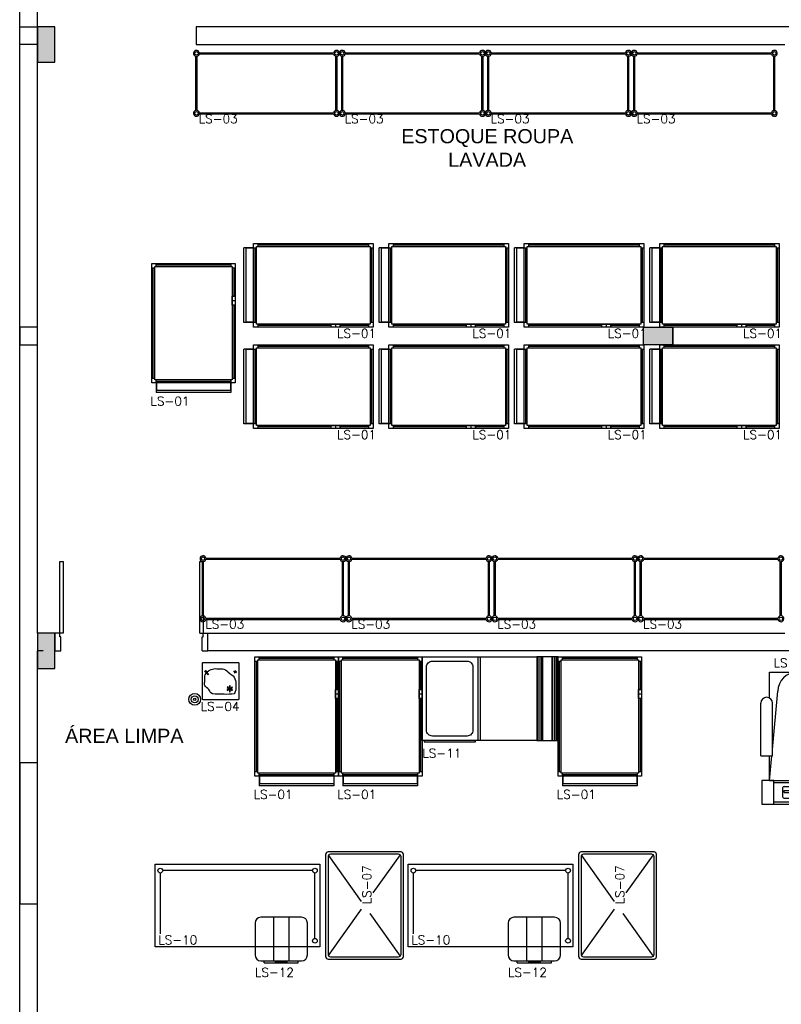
# Model space of a CAD drawing. Extents: x -13.5 to 60.2, y -0.1 to 41.9.
# Tile 42 of 57: x 15.2 to 21.7, y 20.9 to 29.3. Entities that reach past the tile are written whole.
import ezdxf

# ---------------------------------------------------------------- set-up
doc = ezdxf.new("R2010")
doc.units = 0
doc.header["$MEASUREMENT"] = 0
doc.layers.add('PAREDES', color=8, linetype='Continuous')
doc.layers.add('TXT-AMB', color=4, linetype='Continuous')
doc.styles.add('20--4-0', font='romans.shx', dxfattribs={"height": 0.08})
doc.styles.add('Texto Ambiente 1-50', font='arial.ttf', dxfattribs={"height": 0.12})

# ---------------------------------------------------------------- blocks, each defined once
blk = doc.blocks.new('PORTA 120 DUPLA')
at = {"layer": 'PAREDES'}
for p, q in [((-96.8286, 44.0414), (-96.7786, 44.0414)), ((-96.7786, 44.0414), (-96.7786, 43.9214)), ((-95.5786, 44.0412), (-95.5786, 43.9212)), ((-95.5786, 44.0412), (-95.5286, 44.0412)), ((-96.7886, 43.9214), (-96.7886, 43.8914)), ((-96.7786, 43.9214), (-96.7886, 43.9214)), ((-95.5786, 43.9212), (-95.5686, 43.9212)), ((-95.5686, 43.9212), (-95.5686, 43.8912)), ((-96.7886, 43.8914), (-96.8286, 43.8914)), ((-96.7886, 43.8914), (-96.7886, 43.2814)), ((-96.7586, 43.8914), (-96.7886, 43.8914)), ((-96.7586, 43.2814), (-96.7586, 43.8914)), ((-95.5986, 43.8912), (-95.5986, 43.2812)), ((-95.5986, 43.8912), (-95.5686, 43.8912)), ((-95.5686, 43.2812), (-95.5686, 43.8912)), ((-95.5686, 43.8912), (-95.5286, 43.8912)), ((-96.7886, 43.2814), (-96.7586, 43.2814)), ((-95.5986, 43.2812), (-95.5686, 43.2812))]:
    blk.add_line(p, q, dxfattribs=at)
blk = doc.blocks.new('LS-01')
at = {"layer": 'PAREDES'}
for p, q in [((-156.2333, 63.4894), (-156.2333, 63.4069)), ((-156.2308, 63.4894), (-156.2308, 63.426)), ((-155.6015, 63.4894), (-155.6015, 63.426)), ((-155.599, 63.4894), (-155.599, 63.4069)), ((-155.599, 63.426), (-156.2333, 63.426)), ((-155.599, 63.4069), (-156.2333, 63.4069))]:
    blk.add_line(p, q, dxfattribs=at)
for points in [[(-156.2714, 64.4663), (-156.246, 64.4663), (-156.246, 64.479), (-156.2333, 64.479), (-156.2333, 64.5044)], [(-155.5863, 64.479), (-155.5863, 63.5148), (-156.246, 63.5148), (-156.246, 64.479), (-155.5863, 64.479)], [(-156.2333, 64.4917), (-155.599, 64.4917)], [(-155.599, 64.5044), (-155.599, 64.479), (-155.5863, 64.479), (-155.5863, 64.4663), (-155.5609, 64.4663)], [(-156.2587, 63.5275), (-156.2587, 64.4663)], [(-155.5736, 64.4663), (-155.5736, 64.2253)], [(-155.5609, 64.2253), (-155.5863, 64.2253)], [(-155.5609, 64.1491), (-155.5863, 64.1491), (-155.5863, 64.2253), (-155.5609, 64.2253), (-155.5609, 64.1491)], [(-155.5609, 64.1872), (-155.5863, 64.1872), (-155.5863, 64.1872)], [(-155.5609, 64.1491), (-155.5863, 64.1491)], [(-155.5736, 64.1491), (-155.5736, 63.5275)], [(-156.2333, 63.4894), (-156.2333, 63.5148), (-156.246, 63.5148), (-156.246, 63.5275), (-156.2714, 63.5275)], [(-155.599, 63.5021), (-156.2333, 63.5021)], [(-155.5609, 63.5275), (-155.5863, 63.5275), (-155.5863, 63.5148), (-155.599, 63.5148), (-155.599, 63.4894)]]:
    blk.add_lwpolyline(points, dxfattribs=at)
blk.add_lwpolyline([(-156.2714, 63.4894), (-156.2714, 64.5044), (-155.5609, 64.5044), (-155.5609, 63.4894)], close=True, dxfattribs=at)
at = {"layer": 'PAREDES', "style": '20--4-0'}
blk.add_text('LS-01', height=0.075, dxfattribs=at).set_placement((-156.2817, 63.2977))
blk = doc.blocks.new('LS-24')
for p, q in [((-153.9977, 59.9637), (-153.5353, 59.9637)), ((-153.9977, 59.7438), (-153.9977, 59.9637)), ((-153.5353, 59.0437), (-153.5353, 59.9637)), ((-153.9733, 59.309), (-153.9277, 59.8025)), ((-153.5353, 59.0437), (-153.6053, 59.8025)), ((-154.0732, 59.2542), (-154.0732, 59.7009)), ((-153.9733, 59.2542), (-153.9733, 59.7009)), ((-154.0732, 59.2542), (-153.9733, 59.2542)), ((-153.9977, 59.0437), (-153.9783, 59.2542)), ((-153.9977, 59.0437), (-153.9977, 59.2542)), ((-153.9977, 59.0437), (-153.5353, 59.0437)), ((-153.5353, 58.8437), (-153.5353, 59.0437)), ((-153.8845, 58.9039), (-153.8845, 58.9839)), ((-153.8745, 58.9939), (-153.7762, 58.9939)), ((-153.8745, 58.9439), (-153.8745, 58.9589)), ((-153.8745, 58.9589), (-153.7838, 58.9589)), ((-153.7838, 58.9439), (-153.7838, 58.9589)), ((-153.8745, 58.9439), (-153.7838, 58.9439)), ((-153.8745, 58.8939), (-153.7762, 58.8939)), ((-153.7956, 58.942), (-153.7956, 58.92)), ((-153.7841, 58.942), (-153.7956, 58.942)), ((-153.7956, 58.92), (-153.7841, 58.92)), ((-153.7841, 58.92), (-153.7841, 58.942)), ((-153.9977, 58.8437), (-153.5353, 58.8437))]:
    blk.add_line(p, q)
blk.add_lwpolyline([(-154.0632, 58.8437), (-153.9625, 58.8437), (-153.9625, 59.0437), (-154.0632, 59.0437)], close=True)
blk.add_lwpolyline([(-153.9625, 58.8628), (-153.5634, 58.8628), (-153.5634, 59.0244), (-153.9625, 59.0244)])
for centre, radius, start, end in [((-153.7665, 59.8025), 0.1612, 360, 180), ((-154.0232, 59.7009), 0.05, 0, 180), ((-153.8745, 58.9839), 0.01, 90, 180), ((-153.8345, 58.7139), 0.286, 54.93342, 78.23638), ((-153.8745, 58.9039), 0.01, 180, 270), ((-153.8345, 59.1739), 0.286, 281.76362, 305.06658), ((-153.6731, 58.9439), 0.005, 305.06658, 54.93342)]:
    blk.add_arc(centre, radius, start, end)
at = {"style": '20--4-0', "text_generation_flag": 6}
blk.add_text('LS-24', height=0.075, rotation=180, dxfattribs=at).set_placement((-153.9648, 60.0061))
blk = doc.blocks.new('LS-11')
for p, q in [((-156.5449, 60.0937), (-156.5449, 59.3837)), ((-156.5249, 60.0937), (-156.5249, 59.3837)), ((-156.0408, 59.3837), (-156.0408, 60.0937)), ((-156.0383, 59.3837), (-156.0383, 60.0937)), ((-156.0335, 59.3837), (-156.0335, 60.0937)), ((-156.0175, 59.3837), (-156.0175, 60.0937)), ((-156.0016, 59.3837), (-156.0016, 60.0937)), ((-155.9968, 59.3837), (-155.9968, 60.0937)), ((-155.9943, 59.3837), (-155.9943, 60.0937)), ((-155.9155, 59.3837), (-155.9155, 60.0937)), ((-155.9129, 59.3837), (-155.9129, 60.0937)), ((-155.9082, 59.3837), (-155.9082, 60.0937)), ((-155.8922, 59.3837), (-155.8922, 60.0937)), ((-155.8763, 59.3837), (-155.8763, 60.0937)), ((-155.8715, 59.3837), (-155.8715, 60.0937)), ((-155.8689, 59.3837), (-155.8689, 60.0937))]:
    blk.add_line(p, q)
for points in [[(-156.0449, 59.3837), (-157.0199, 59.3837), (-157.0199, 60.0937), (-156.0449, 60.0937)], [(-156.0449, 59.3837), (-155.8649, 59.3837), (-155.8649, 60.0937), (-156.0449, 60.0937)], [(-157.0009, 59.3718), (-156.567, 59.3718), (-156.567, 59.3837), (-157.0009, 59.3837)]]:
    blk.add_lwpolyline(points, close=True)
blk.add_lwpolyline([(-156.9322, 60.0569), (-156.6375, 60.0569, -0.414214), (-156.5875, 60.0069), (-156.5875, 59.4705, -0.414214), (-156.6375, 59.4205), (-156.9322, 59.4205, -0.414214), (-156.9822, 59.4705), (-156.9822, 60.0069, -0.414214)], format="xyb", close=True)
at = {"style": '20--4-0'}
blk.add_text('LS-11', height=0.075, dxfattribs=at).set_placement((-157.0176, 59.2366))
blk = doc.blocks.new('LS-04')
for p, q in [((-158.7957, 59.8153), (-158.7944, 59.8172)), ((-158.7957, 59.8153), (-158.7759, 59.8056)), ((-158.7944, 59.8172), (-158.7746, 59.8075)), ((-158.7863, 59.8132), (-158.7826, 59.819)), ((-158.7784, 59.8163), (-158.7826, 59.819)), ((-158.7818, 59.811), (-158.7784, 59.8163)), ((-158.7746, 59.8075), (-158.7759, 59.8056)), ((-158.557, 59.8355), (-158.5605, 59.8319)), ((-158.5397, 59.8111), (-158.5605, 59.8319)), ((-158.5347, 59.8133), (-158.557, 59.8355))]:
    blk.add_line(p, q)
blk.add_lwpolyline([(-158.8149, 59.7337), (-158.5099, 59.7337, 0.414214), (-158.5049, 59.7387), (-158.5049, 60.0387, 0.414214), (-158.5099, 60.0437), (-158.8149, 60.0437, 0.414214), (-158.8199, 60.0387), (-158.8199, 59.7387, 0.414214)], format="xyb", close=True)
for points in [[(-158.7531, 59.9586), (-158.751, 59.9622), (-158.761, 59.968), (-158.7631, 59.9644)], [(-158.742, 59.9671), (-158.7377, 59.9671), (-158.7377, 59.9787), (-158.742, 59.9787)], [(-158.729, 59.9618), (-158.7269, 59.9581), (-158.7168, 59.9639), (-158.7189, 59.9676)], [(-158.7512, 59.9446), (-158.7533, 59.9483), (-158.7634, 59.9425), (-158.7613, 59.9388)], [(-158.7382, 59.9393), (-158.7425, 59.9393), (-158.7425, 59.9277), (-158.7382, 59.9277)], [(-158.7271, 59.9478), (-158.7292, 59.9442), (-158.7192, 59.9384), (-158.7171, 59.9421)]]:
    blk.add_lwpolyline(points, close=True)
for centre, radius in [((-158.4421, 60.0437), 0.05), ((-158.4421, 60.0437), 0.03), ((-158.4421, 60.0437), 0.01), ((-158.7401, 59.9532), 0.0119), ((-158.7401, 59.9532), 0.00362), ((-158.7887, 59.8063), 0.00507), ((-158.5347, 59.8066), 0.00676)]:
    blk.add_circle(centre, radius)
blk.add_spline([(-158.7793, 59.9959), (-158.6928, 60.0011), (-158.6634, 59.9991), (-158.5782, 59.9879), (-158.562, 59.9605), (-158.528, 59.9267), (-158.5267, 59.8957), (-158.5292, 59.8463), (-158.549, 59.8091), (-158.5924, 59.7871), (-158.6157, 59.783), (-158.6421, 59.7851), (-158.6898, 59.7861), (-158.7364, 59.8216), (-158.7679, 59.8449), (-158.7902, 59.8966), (-158.7922, 59.9321), (-158.7912, 59.9636), (-158.7801, 59.993), (-158.779, 59.996)], degree=3)
at = {"style": '20--4-0'}
blk.add_text('LS-04', height=0.075, rotation=180, dxfattribs=at).set_placement((-158.4925, 60.1413))
blk = doc.blocks.new('LS-10')
for p, q in [((-159.2199, 58.3312), (-157.8199, 58.3312)), ((-159.2199, 57.6312), (-159.2199, 58.3312)), ((-157.8199, 58.3312), (-157.8199, 57.6312)), ((-159.1759, 58.2572), (-159.1759, 57.7407)), ((-157.8809, 58.2772), (-159.1549, 58.2772)), ((-157.8609, 57.7016), (-157.8609, 58.2572)), ((-157.9749, 57.8812), (-158.3199, 57.8812)), ((-158.2125, 57.8812), (-158.2125, 57.5112)), ((-158.0825, 57.8812), (-158.0825, 57.5112)), ((-158.3699, 57.8312), (-158.3699, 57.5612)), ((-157.9249, 57.5612), (-157.9249, 57.8312)), ((-157.8199, 57.6312), (-159.2199, 57.6312)), ((-158.3199, 57.5112), (-157.9749, 57.5112)), ((-158.2924, 57.4933), (-158.2924, 57.5112)), ((-158.2924, 57.4933), (-158.0024, 57.4933)), ((-158.2014, 57.5072), (-158.2014, 57.5112)), ((-158.1917, 57.4994), (-158.1028, 57.4994)), ((-158.093, 57.5072), (-158.093, 57.5112)), ((-158.0024, 57.4933), (-158.0024, 57.5112))]:
    blk.add_line(p, q)
for centre in [(-159.1749, 58.2772), (-157.8609, 58.2772), (-157.8609, 57.6816)]:
    blk.add_circle(centre, 0.02)
for centre, radius, start, end in [((-158.3199, 57.8312), 0.05, 90, 180), ((-157.9749, 57.8312), 0.05, 0, 90), ((-158.3199, 57.5612), 0.05, 180, 270), ((-157.9749, 57.5612), 0.05, 270, 0), ((-158.1917, 57.5094), 0.01, 192.64929, 270), ((-158.1028, 57.5094), 0.01, 270, 347.35071)]:
    blk.add_arc(centre, radius, start, end)
at = {"style": '20--4-0'}
blk.add_text('LS-10', height=0.075, dxfattribs=at).set_placement((-159.1921, 57.651))
at = {"style": '20--4-0', "text_generation_flag": 6}
blk.add_text('LS-12', height=0.075, rotation=180, dxfattribs=at).set_placement((-158.3712, 57.376))
blk = doc.blocks.new('LS-07')
at = {"layer": 'PAREDES'}
for p, q in [((-157.7699, 57.5462), (-157.7699, 58.4162)), ((-157.1299, 58.4362), (-157.7499, 58.4362)), ((-157.7499, 58.3962), (-157.7499, 57.5662)), ((-157.7471, 58.4063), (-157.4675, 58.0144)), ((-157.1499, 58.4162), (-157.7299, 58.4162)), ((-157.1381, 58.4123), (-157.3687, 58.0891)), ((-157.1299, 57.5662), (-157.1299, 58.3962)), ((-157.1099, 57.5462), (-157.1099, 58.4162)), ((-157.4675, 57.9506), (-157.7479, 57.5575)), ((-157.3954, 57.9133), (-157.1369, 57.551)), ((-157.7299, 57.5462), (-157.1499, 57.5462)), ((-157.7499, 57.5262), (-157.1299, 57.5262))]:
    blk.add_line(p, q, dxfattribs=at)
for centre, start, end in [((-157.7499, 58.4162), 90, 180), ((-157.7299, 58.3962), 90, 180), ((-157.1499, 58.3962), 0, 90), ((-157.1299, 58.4162), 0, 90), ((-157.7499, 57.5462), 180, 270), ((-157.7299, 57.5662), 180, 270), ((-157.1499, 57.5662), 270, 360), ((-157.1299, 57.5462), 270, 0)]:
    blk.add_arc(centre, 0.02, start, end, dxfattribs=at)
at = {"layer": 'PAREDES', "style": '20--4-0'}
blk.add_text('LS-07', height=0.075, rotation=90, dxfattribs=at).set_placement((-157.3834, 57.9915))
blk = doc.blocks.new('LS-01 ROTACIONADO 180')
at = {"layer": 'PAREDES'}
for p, q in [((-143.424, 62.7112), (-143.5064, 62.7112)), ((-143.5064, 62.0768), (-143.5064, 62.7112)), ((-143.4874, 62.0768), (-143.4874, 62.7112)), ((-143.424, 62.7087), (-143.4874, 62.7087)), ((-143.424, 62.0768), (-143.5064, 62.0768)), ((-143.424, 62.0794), (-143.4874, 62.0794))]:
    blk.add_line(p, q, dxfattribs=at)
for points in [[(-143.424, 62.7112), (-143.3986, 62.7112), (-143.3986, 62.7239), (-143.3859, 62.7239), (-143.3859, 62.7493)], [(-142.4344, 62.0641), (-143.3986, 62.0641), (-143.3986, 62.7239), (-142.4344, 62.7239), (-142.4344, 62.0641)], [(-143.3859, 62.7366), (-142.4471, 62.7366)], [(-142.4471, 62.7493), (-142.4471, 62.7239), (-142.4344, 62.7239), (-142.4344, 62.7112), (-142.409, 62.7112)], [(-143.4113, 62.0768), (-143.4113, 62.7112)], [(-142.4217, 62.7112), (-142.4217, 62.0768)], [(-143.3859, 62.0388), (-143.3859, 62.0641), (-143.3986, 62.0641), (-143.3986, 62.0768), (-143.424, 62.0768)], [(-142.7642, 62.0515), (-143.3859, 62.0515)], [(-142.7642, 62.0388), (-142.7642, 62.0641)], [(-142.7642, 62.0388), (-142.7642, 62.0641), (-142.6881, 62.0641), (-142.6881, 62.0388), (-142.7642, 62.0388)], [(-142.7262, 62.0388), (-142.7262, 62.0641), (-142.7262, 62.0641)], [(-142.6881, 62.0388), (-142.6881, 62.0641)], [(-142.4471, 62.0515), (-142.6881, 62.0515)], [(-142.409, 62.0768), (-142.4344, 62.0768), (-142.4344, 62.0641), (-142.4471, 62.0641), (-142.4471, 62.0388)]]:
    blk.add_lwpolyline(points, dxfattribs=at)
blk.add_lwpolyline([(-143.424, 62.7493), (-142.409, 62.7493), (-142.409, 62.0388), (-143.424, 62.0388)], close=True, dxfattribs=at)
at = {"layer": 'PAREDES', "style": '20--4-0'}
blk.add_text('LS-01', height=0.075, dxfattribs=at).set_placement((-142.7153, 61.948))
blk = doc.blocks.new('LS-03')
at = {"layer": 'PAREDES'}
for p, q in [((-19.3062, 19.965), (-19.3062, 20.4261)), ((-19.2962, 19.965), (-19.2962, 20.4261)), ((-19.2767, 20.4556), (-18.1357, 20.4556)), ((-19.2767, 20.4456), (-18.1357, 20.4456)), ((-18.1162, 19.965), (-18.1162, 20.4261)), ((-18.1062, 19.965), (-18.1062, 20.4261)), ((-19.2767, 19.9456), (-18.1357, 19.9456)), ((-19.2767, 19.9356), (-18.1357, 19.9356))]:
    blk.add_line(p, q, dxfattribs=at)
for centre in [(-19.3012, 20.4506), (-18.1112, 20.4506), (-19.3012, 19.9406), (-18.1112, 19.9406)]:
    blk.add_circle(centre, 0.015, dxfattribs=at)
for centre, start, end in [((-19.3012, 20.4506), 11.53696, 258.46304), ((-19.3012, 20.4506), 281.53696, 348.46304), ((-18.1112, 20.4506), 281.53696, 168.46304), ((-18.1112, 20.4506), 191.53696, 258.46304), ((-19.3012, 19.9406), 101.53696, 348.46304), ((-19.3012, 19.9406), 11.53696, 78.46304), ((-18.1112, 19.9406), 191.53696, 78.46304), ((-18.1112, 19.9406), 101.53696, 168.46304)]:
    blk.add_arc(centre, 0.025, start, end, dxfattribs=at)
at = {"layer": 'PAREDES', "style": '20--4-0'}
blk.add_text('LS-03', height=0.075, dxfattribs=at).set_placement((-19.2817, 19.8567))

msp = doc.modelspace()

# ---------------------------------------------------------------- hatches: boundary and pattern name
at = {"layer": 'PAREDES', "lineweight": -3}
h = msp.add_hatch(color=256, dxfattribs=at)
h.dxf.hatch_style = 1
h.paths.add_polyline_path([(15.4922, 29.2161), (15.3422, 29.2161), (15.3422, 28.9161), (15.4922, 28.9161)])
msp.add_hatch(color=256, dxfattribs=at).paths.add_polyline_path([(20.7422, 26.5161), (20.7422, 26.6661), (20.4922, 26.6661), (20.4922, 26.5161)])
h = msp.add_hatch(color=256, dxfattribs=at)
h.dxf.hatch_style = 1
h.paths.add_polyline_path([(15.4922, 24.0661), (15.3422, 24.0661), (15.3422, 23.7661), (15.4922, 23.7661)])

# ---------------------------------------------------------------- linework, layer by layer
for p, q in [((15.3422, 24.0661), (15.3422, 33.0039)), ((15.1922, 12.6161), (15.1922, 29.9661)), ((21.8922, 29.2161), (16.6922, 29.2161)), ((16.6922, 29.2161), (16.6922, 29.0661)), ((16.6922, 29.0661), (21.6922, 29.0661)), ((20.4922, 26.5161), (20.4922, 26.6661)), ((20.7422, 26.5161), (20.7422, 26.6661)), ((15.4922, 24.0661), (15.3422, 24.0661)), ((15.4922, 24.0661), (15.4922, 23.9161)), ((16.7922, 23.9163), (16.7922, 24.0663)), ((16.7922, 24.0663), (21.6922, 24.0663)), ((15.3422, 18.8661), (15.3422, 23.9161)), ((15.3922, 23.9161), (15.3422, 23.9161)), ((22.1922, 23.9161), (16.7922, 23.9163))]:
    msp.add_line(p, q, dxfattribs=at)
for points in [[(15.1922, 29.2161), (15.3422, 29.2161), (15.3422, 29.0661), (15.1922, 29.0661)], [(15.4922, 29.2161), (15.3422, 29.2161), (15.3422, 28.9161), (15.4922, 28.9161), (15.4922, 29.2161)], [(15.3422, 26.6661), (15.1922, 26.6661), (15.1922, 26.5164), (15.3422, 26.5164)], [(20.4922, 26.6661), (20.7422, 26.6661), (20.7422, 26.5161), (20.4922, 26.5161)], [(15.4922, 24.0661), (15.3422, 24.0661), (15.3422, 23.7661), (15.4922, 23.7661), (15.4922, 24.0661)], [(15.1922, 21.7665), (15.3422, 21.7665), (15.3422, 22.9657), (15.1922, 22.9657)]]:
    msp.add_lwpolyline(points, close=True, dxfattribs=at)

# ---------------------------------------------------------------- block references
for name, p in [('LS-03', (35.9952, 8.5406)), ('LS-03', (37.2352, 8.5406)), ('LS-03', (38.4752, 8.5406)), ('LS-03', (39.7152, 8.5406)), ('LS-01 ROTACIONADO 180', (160.6039, -35.3727)), ('LS-01 ROTACIONADO 180', (161.7539, -35.3727)), ('LS-01 ROTACIONADO 180', (162.9039, -35.3727)), ('LS-01 ROTACIONADO 180', (164.0539, -35.3727)), ('LS-01', (172.5852, -37.2979)), ('LS-01 ROTACIONADO 180', (160.6039, -36.2332)), ('LS-01 ROTACIONADO 180', (161.7539, -36.2332)), ('LS-01 ROTACIONADO 180', (162.9039, -36.2332)), ('LS-01 ROTACIONADO 180', (164.0539, -36.2332)), ('LS-03', (36.0509, 4.248)), ('LS-03', (37.2909, 4.248)), ('LS-03', (38.5309, 4.248)), ('LS-03', (39.7709, 4.248)), ('LS-01', (173.4616, -40.6381)), ('LS-01', (174.1721, -40.6381)), ('LS-11', (175.631, -36.2274)), ('LS-01', (176.0376, -40.6381)), ('LS-24', (175.562, -36.2293)), ('LS-07', (175.562, -36.2276)), ('LS-07', (177.712, -36.2276)), ('LS-10', (175.562, -36.2276)), ('LS-10', (177.712, -36.2276))]:
    msp.add_blockref(name, p, dxfattribs=at)
at = {"layer": 'PAREDES', "lineweight": -3, "xscale": -1, "rotation": 180}
msp.add_blockref('PORTA 120 DUPLA', (112.3208, 67.9575), dxfattribs=at)
at = {"layer": 'PAREDES', "lineweight": -3, "rotation": 180}
msp.add_blockref('LS-04', (-141.7627, 83.5481), dxfattribs=at)

# ---------------------------------------------------------------- texts
at = {"layer": 'TXT-AMB', "lineweight": -3, "char_height": 0.12, "attachment_point": 1, "style": 'Texto Ambiente 1-50'}
for s, insert, width in [('{\\W0.368022; }ESTOQUE ROUPA \\P{\\W8.95501; }LAVADA', (18.4161, 28.3472), 1.483695), ('ÁREA LIMPA', (15.5779, 23.2547), 2.887209)]:
    msp.add_mtext(s, dxfattribs=dict(at, insert=insert, width=width))

doc.saveas('drawing.dxf')
